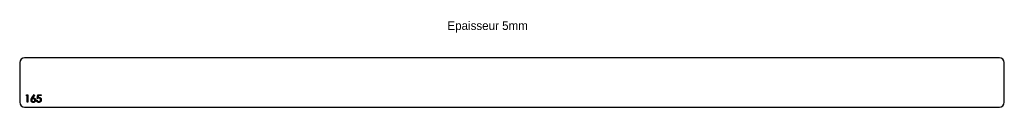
# Model space of a CAD drawing. Header units: millimetres. Extents: x 52 to 2042, y 1142 to 1317.
import ezdxf

# ---------------------------------------------------------------- set-up
doc = ezdxf.new("R2010")
doc.units = ezdxf.units.MM
doc.header["$LTSCALE"] = 5

msp = doc.modelspace()

# ---------------------------------------------------------------- linework, layer by layer
at = {"color": 7, "linetype": 'Continuous', "lineweight": 25}
for p, q in [((2031.7, 1242.3), (61.7, 1242.3)), ((51.7, 1232.3), (51.7, 1152.3)), ((2041.7, 1152.3), (2041.7, 1232.3)), ((61.7, 1142.3), (2031.7, 1142.3))]:
    msp.add_line(p, q, dxfattribs=at)
at = {"color": 1, "linetype": 'Continuous', "lineweight": 25}
for p, q in [((64.6, 1165.8), (65.5, 1167.3)), ((66.9, 1165.8), (64.6, 1165.8)), ((65.5, 1167.3), (68.3, 1167.3)), ((66.9, 1152.3), (66.9, 1165.8)), ((68.3, 1167.3), (68.3, 1152.3)), ((76.3, 1160.9), (80.8, 1167.7)), ((81.8, 1166.9), (77.8, 1160.8)), ((80.8, 1167.7), (81.8, 1166.9)), ((85.6, 1156.2), (86.9, 1156.2)), ((87.1, 1159.8), (88.6, 1167.3)), ((88.6, 1167.3), (94.8, 1167.3)), ((89.7, 1165.8), (88.9, 1161.8)), ((94.8, 1165.8), (89.7, 1165.8)), ((94.8, 1167.3), (94.8, 1165.8)), ((68.3, 1152.3), (66.9, 1152.3))]:
    msp.add_line(p, q, dxfattribs=at)
at = {"color": 7, "linetype": 'Continuous', "lineweight": 25}
for centre, start, end in [((61.7, 1232.3), 90, 180), ((2031.7, 1232.3), 360, 90), ((61.7, 1152.3), 180, 270), ((2031.7, 1152.3), 270, 360)]:
    msp.add_arc(centre, 10, start, end, dxfattribs=at)
at = {"color": 1, "linetype": 'Continuous', "lineweight": 25}
for points, knots in [([(74.6, 1156.5), (74.6, 1156.7), (74.6, 1157), (74.7, 1157.4), (74.8, 1157.9), (74.9, 1158.3), (75.1, 1158.7), (75.2, 1159), (75.3, 1159.2), (75.5, 1159.5), (75.6, 1159.9), (75.8, 1160.2), (76, 1160.5), (76.2, 1160.7), (76.3, 1160.9)], [0, 0, 0, 0, 0.097806, 0.1996123, 0.305296, 0.4158174, 0.4742406, 0.5372869, 0.6033858, 0.6743112, 0.7495305, 0.8286083, 0.9120427, 1, 1, 1, 1]), ([(79.1, 1151.9), (78.9, 1151.9), (78.5, 1151.9), (78, 1152.1), (77.4, 1152.3), (76.8, 1152.5), (76.3, 1152.8), (75.9, 1153.2), (75.5, 1153.7), (75.2, 1154.2), (74.9, 1154.7), (74.7, 1155.3), (74.6, 1155.9), (74.6, 1156.3), (74.6, 1156.5)], [0, 0, 0, 0, 0.084339, 0.167061, 0.249579, 0.33294, 0.416119, 0.49776, 0.580626, 0.664858, 0.749533, 0.832448, 0.915661, 1, 1, 1, 1]), ([(79.1, 1159.4), (79, 1159.4), (78.8, 1159.4), (78.4, 1159.4), (78.1, 1159.3), (77.8, 1159.2), (77.5, 1159.1), (77.3, 1158.9), (77, 1158.8), (76.8, 1158.6), (76.6, 1158.3), (76.4, 1158.1), (76.3, 1157.9), (76.2, 1157.6), (76.1, 1157.3), (76, 1157), (76, 1156.7), (75.9, 1156.5), (75.9, 1156.4)], [0, 0, 0, 0, 0.070596, 0.138509, 0.203802, 0.266994, 0.329059, 0.391139, 0.453136, 0.515769, 0.577944, 0.638945, 0.698364, 0.757306, 0.816402, 0.876272, 0.93682, 1, 1, 1, 1]), ([(75.9, 1156.4), (75.9, 1156.3), (76, 1156.1), (76, 1155.8), (76.1, 1155.6), (76.2, 1155.3), (76.3, 1155), (76.5, 1154.8), (76.7, 1154.6), (76.9, 1154.3), (77.1, 1154.1), (77.4, 1154), (77.7, 1153.8), (78, 1153.7), (78.3, 1153.6), (78.6, 1153.5), (78.9, 1153.5), (79.1, 1153.5), (79.2, 1153.5)], [0, 0, 0, 0, 0.061846, 0.1218752, 0.1807721, 0.2392611, 0.2986229, 0.3586708, 0.4207673, 0.485205, 0.5503556, 0.6136365, 0.6766033, 0.7393231, 0.8021859, 0.8667309, 0.9320449, 1, 1, 1, 1]), ([(77.8, 1160.8), (78.1, 1160.9), (78.6, 1160.9), (79.1, 1161), (79.4, 1161)], [0, 0, 0, 0, 0.512659, 1, 1, 1, 1]), ([(82.5, 1156.4), (82.5, 1156.5), (82.5, 1156.7), (82.4, 1157), (82.4, 1157.3), (82.2, 1157.6), (82.1, 1157.9), (81.9, 1158.1), (81.7, 1158.3), (81.5, 1158.6), (81.2, 1158.8), (81, 1158.9), (80.7, 1159.1), (80.4, 1159.2), (80.1, 1159.3), (79.8, 1159.4), (79.4, 1159.4), (79.2, 1159.4), (79.1, 1159.4)], [0, 0, 0, 0, 0.061145, 0.120007, 0.178246, 0.236508, 0.294903, 0.354696, 0.416717, 0.480659, 0.545834, 0.609768, 0.672988, 0.73581, 0.799817, 0.86476, 0.93108, 1, 1, 1, 1]), ([(83.8, 1156.5), (83.8, 1156.3), (83.8, 1155.9), (83.7, 1155.3), (83.5, 1154.7), (83.2, 1154.2), (82.9, 1153.7), (82.5, 1153.3), (82, 1152.9), (81.5, 1152.5), (81, 1152.3), (80.4, 1152.1), (79.8, 1152), (79.3, 1151.9), (79.1, 1151.9)], [0, 0, 0, 0, 0.085993, 0.169113, 0.250536, 0.331896, 0.41356, 0.494112, 0.576294, 0.660703, 0.74612, 0.83001, 0.914417, 1, 1, 1, 1]), ([(79.2, 1153.5), (79.3, 1153.5), (79.5, 1153.5), (79.9, 1153.5), (80.2, 1153.6), (80.5, 1153.7), (80.8, 1153.8), (81, 1154), (81.3, 1154.1), (81.5, 1154.3), (81.8, 1154.6), (81.9, 1154.8), (82.1, 1155), (82.2, 1155.3), (82.4, 1155.6), (82.4, 1155.8), (82.5, 1156.1), (82.5, 1156.3), (82.5, 1156.4)], [0, 0, 0, 0, 0.067943, 0.133246, 0.19778, 0.260632, 0.323341, 0.386297, 0.450071, 0.51521, 0.579637, 0.641333, 0.701709, 0.76078, 0.819259, 0.878146, 0.938165, 1, 1, 1, 1]), ([(79.4, 1161), (79.5, 1161), (79.8, 1161), (80.3, 1160.9), (80.7, 1160.8), (81.1, 1160.7), (81.5, 1160.5), (81.9, 1160.3), (82.2, 1160), (82.5, 1159.7), (82.8, 1159.4), (83.1, 1159), (83.3, 1158.6), (83.5, 1158.3), (83.7, 1157.8), (83.8, 1157.4), (83.8, 1157), (83.8, 1156.7), (83.8, 1156.5)], [0, 0, 0, 0, 0.065232, 0.128407, 0.19007, 0.250947, 0.311551, 0.372869, 0.435031, 0.49908, 0.5631, 0.62552, 0.686691, 0.747683, 0.80856, 0.87074, 0.93434, 1, 1, 1, 1]), ([(90.1, 1151.9), (90, 1151.9), (89.7, 1151.9), (89.3, 1152), (88.8, 1152.1), (88.5, 1152.2), (88.1, 1152.4), (87.7, 1152.6), (87.4, 1152.8), (87.1, 1153.1), (86.8, 1153.4), (86.5, 1153.7), (86.3, 1154.1), (86, 1154.5), (85.9, 1154.9), (85.7, 1155.3), (85.6, 1155.7), (85.6, 1156), (85.6, 1156.2)], [0, 0, 0, 0, 0.065435, 0.128735, 0.190276, 0.250777, 0.31088, 0.370805, 0.431559, 0.49348, 0.555853, 0.617262, 0.678601, 0.740657, 0.802944, 0.866775, 0.932333, 1, 1, 1, 1]), ([(86.9, 1156.2), (86.9, 1156), (87, 1155.7), (87.1, 1155.4), (87.3, 1155), (87.5, 1154.7), (87.8, 1154.4), (88, 1154.2), (88.3, 1154), (88.7, 1153.8), (89.1, 1153.7), (89.4, 1153.5), (89.8, 1153.5), (90.1, 1153.5), (90.2, 1153.5)], [0, 0, 0, 0, 0.094698, 0.182014, 0.264406, 0.342045, 0.418973, 0.496386, 0.577255, 0.661406, 0.746637, 0.831347, 0.915196, 1, 1, 1, 1]), ([(90.4, 1160.6), (90.3, 1160.6), (90, 1160.6), (89.7, 1160.5), (89.3, 1160.5), (88.9, 1160.4), (88.5, 1160.3), (88, 1160.2), (87.6, 1160), (87.3, 1159.9), (87.1, 1159.8)], [0, 0, 0, 0, 0.1030798, 0.2110204, 0.3259632, 0.4464998, 0.5746344, 0.7088999, 0.851186, 1, 1, 1, 1]), ([(88.9, 1161.8), (89, 1161.9), (89.3, 1162), (89.8, 1162.1), (90.2, 1162.1), (90.5, 1162.1), (90.6, 1162.1)], [0, 0, 0, 0, 0.2750684, 0.5329015, 0.7739735, 1, 1, 1, 1]), ([(95.4, 1157.2), (95.4, 1157.1), (95.4, 1156.9), (95.3, 1156.5), (95.3, 1156.1), (95.2, 1155.8), (95.1, 1155.5), (95, 1155.1), (94.8, 1154.8), (94.7, 1154.5), (94.5, 1154.2), (94.3, 1153.9), (94.1, 1153.6), (93.9, 1153.4), (93.6, 1153.2), (93.4, 1153), (93.1, 1152.8), (92.8, 1152.6), (92.5, 1152.4), (92.2, 1152.3), (91.9, 1152.2), (91.6, 1152.1), (91.2, 1152), (90.9, 1152), (90.5, 1151.9), (90.3, 1151.9), (90.1, 1151.9)], [0, 0, 0, 0, 0.044012, 0.087429, 0.13011, 0.172543, 0.214195, 0.256275, 0.298269, 0.340356, 0.382404, 0.423406, 0.464232, 0.504057, 0.543842, 0.583267, 0.623086, 0.66291, 0.70323, 0.743614, 0.784555, 0.825761, 0.867766, 0.910751, 0.954917, 1, 1, 1, 1]), ([(90.2, 1153.5), (90.3, 1153.5), (90.6, 1153.5), (91, 1153.5), (91.3, 1153.6), (91.7, 1153.7), (92, 1153.9), (92.3, 1154.1), (92.6, 1154.3), (92.9, 1154.6), (93.2, 1154.8), (93.4, 1155.1), (93.6, 1155.4), (93.7, 1155.8), (93.9, 1156.1), (94, 1156.5), (94, 1156.9), (94, 1157.1), (94, 1157.3)], [0, 0, 0, 0, 0.0642043, 0.1264188, 0.1876715, 0.2480408, 0.3083373, 0.3696904, 0.431725, 0.4959704, 0.5597785, 0.622313, 0.6839254, 0.7451043, 0.8067492, 0.8690927, 0.9332931, 1, 1, 1, 1]), ([(94, 1157.3), (94, 1157.4), (94, 1157.6), (94, 1158), (93.9, 1158.3), (93.8, 1158.6), (93.6, 1158.9), (93.5, 1159.2), (93.3, 1159.4), (93, 1159.7), (92.8, 1159.9), (92.5, 1160.1), (92.2, 1160.2), (91.9, 1160.4), (91.5, 1160.5), (91.2, 1160.5), (90.8, 1160.6), (90.5, 1160.6), (90.4, 1160.6)], [0, 0, 0, 0, 0.065364, 0.127475, 0.188336, 0.247203, 0.305628, 0.363605, 0.422603, 0.482641, 0.543265, 0.604095, 0.664953, 0.727207, 0.791428, 0.858028, 0.927023, 1, 1, 1, 1]), ([(90.6, 1162.1), (90.8, 1162.1), (91.1, 1162.1), (91.6, 1162), (92.1, 1161.9), (92.5, 1161.8), (92.9, 1161.6), (93.3, 1161.4), (93.7, 1161.1), (94, 1160.8), (94.4, 1160.4), (94.6, 1160), (94.9, 1159.6), (95, 1159.2), (95.2, 1158.7), (95.3, 1158.2), (95.4, 1157.7), (95.4, 1157.4), (95.4, 1157.2)], [0, 0, 0, 0, 0.065791, 0.129362, 0.190756, 0.251258, 0.310777, 0.370654, 0.431036, 0.492864, 0.555071, 0.61634, 0.676976, 0.738326, 0.800812, 0.864812, 0.931063, 1, 1, 1, 1])]:
    msp.add_open_spline(points, degree=3, knots=knots, dxfattribs=at)

# ---------------------------------------------------------------- texts
at = {"insert": (916.2, 1315.9), "char_height": 17.5, "attachment_point": 1}
msp.add_mtext_dynamic_manual_height_columns('Epaisseur 5mm', width=326.111, gutter_width=87.5, heights=[0], dxfattribs=at)

doc.saveas('drawing.dxf')
